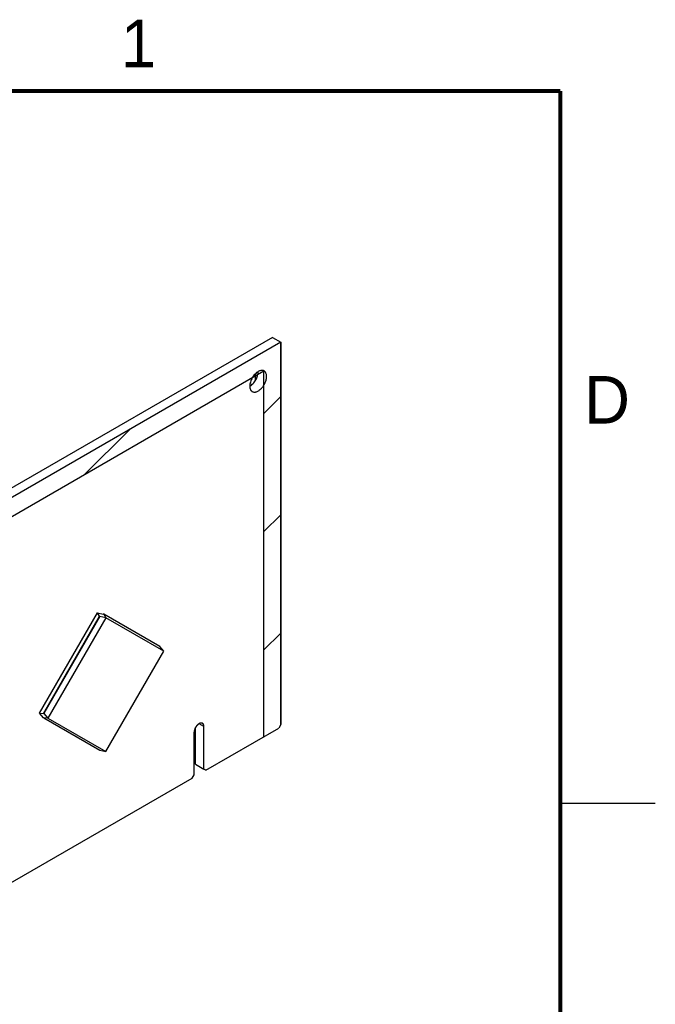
# Model space of a CAD drawing. Header units: inches. Extents: x 0 to 22, y 0 to 17.
# Tile 65 of 65: x 18.7 to 22, y 11.7 to 16.9. Entities that reach past the tile are written whole.
import ezdxf

# ---------------------------------------------------------------- set-up
doc = ezdxf.new("R2010")
doc.units = ezdxf.units.IN
doc.header["$LTSCALE"] = 1.21
doc.header["$MEASUREMENT"] = 0
doc.layers.get('0').update_dxf_attribs({"linetype": 'CONTINUOUS'})
doc.layers.add('COSMETIC', color=7, linetype='CONTINUOUS')
doc.styles.add('TEXTSTYLE_2', font='txt')

msp = doc.modelspace()

# ---------------------------------------------------------------- linework, layer by layer
at = {"color": 7, "linetype": 'CONTINUOUS'}
for p, q in [((19.9851, 15.2036), (17.0987, 13.537)), ((19.9851, 15.2036), (20.0289, 15.1783)), ((20.0289, 15.1783), (17.0987, 13.4864)), ((20.0289, 13.1657), (20.0289, 15.1783)), ((18.7587, 13.2259), (19.0637, 13.7542)), ((18.7799, 13.2252), (19.0749, 13.7361)), ((19.077, 13.7349), (18.782, 13.224)), ((19.0637, 13.7542), (19.0949, 13.7477)), ((19.0749, 13.7361), (19.0637, 13.7542)), ((19.077, 13.7349), (19.0749, 13.7361)), ((19.1083, 13.7284), (19.077, 13.7349)), ((19.097, 13.7465), (19.0949, 13.7477)), ((19.392, 13.5762), (19.097, 13.7465)), ((19.097, 13.7465), (19.1083, 13.7284)), ((19.1083, 13.7284), (18.8033, 13.2002)), ((19.4133, 13.5524), (19.1083, 13.7284)), ((19.4133, 13.5524), (19.392, 13.5762)), ((19.1083, 13.0241), (19.4133, 13.5524)), ((18.7587, 13.2259), (18.7799, 13.2252)), ((18.7799, 13.2021), (18.7587, 13.2259)), ((18.782, 13.224), (18.7799, 13.2252)), ((18.782, 13.224), (18.8033, 13.2002)), ((18.782, 13.2009), (18.7799, 13.2021)), ((18.8033, 13.2002), (18.782, 13.2009)), ((18.782, 13.2009), (19.077, 13.0306)), ((18.8033, 13.2002), (19.1083, 13.0241)), ((19.6248, 13.1557), (19.5994, 13.1703)), ((20.0289, 13.1657), (20.0183, 13.1473)), ((19.5732, 12.9025), (19.5732, 13.1259)), ((19.581, 12.9577), (19.581, 13.1512)), ((19.6248, 12.9323), (19.6248, 13.1557)), ((19.6354, 12.9262), (20.0183, 13.1473)), ((19.077, 13.0306), (19.1083, 13.0241)), ((19.581, 12.9577), (19.6248, 12.9323)), ((19.5626, 12.8842), (19.5732, 12.9025)), ((19.6354, 12.9262), (19.6248, 12.9323)), ((18.2919, 12.1505), (19.5626, 12.8842))]:
    msp.add_line(p, q, dxfattribs=at)
at = {"color": 2, "linetype": 'CONTINUOUS'}
msp.add_line((22, 12.75), (21.5, 12.75), dxfattribs=at)
at = {"color": 7, "linetype": 'CONTINUOUS', "const_width": 0.02}
for points in [[(21.5, 16.5), (0.5, 16.5)], [(21.5, 0.5), (21.5, 16.5)]]:
    msp.add_lwpolyline(points, dxfattribs=at)
at = {"color": 7, "linetype": 'CONTINUOUS'}
for points, knots in [([(19.9361, 15.0288), (19.9342, 15.0293), (19.9301, 15.0298), (19.9237, 15.0291), (19.917, 15.0271), (19.9126, 15.025), (19.9104, 15.0237)], [0, 0, 0, 0, 0.220164, 0.457594, 0.716997, 1, 1, 1, 1]), ([(19.9414, 15.0266), (19.9405, 15.0271), (19.9388, 15.028), (19.937, 15.0286), (19.9361, 15.0288)], [0, 0, 0, 0, 0.496999, 1, 1, 1, 1]), ([(19.9543, 14.998), (19.9543, 14.9997), (19.9542, 15.0028), (19.9534, 15.0088), (19.9517, 15.0143), (19.9492, 15.0191), (19.947, 15.0221), (19.9444, 15.0247), (19.9424, 15.0261), (19.9414, 15.0266)], [0, 0, 0, 0, 0.148331, 0.28937, 0.548504, 0.667911, 0.781869, 0.891937, 1, 1, 1, 1]), ([(19.9104, 15.0237), (19.9074, 15.022), (19.9014, 15.0178), (19.8931, 15.0101), (19.8855, 15.001), (19.8788, 14.9909), (19.8733, 14.98), (19.8691, 14.9688), (19.8666, 14.9578), (19.8659, 14.9505), (19.8659, 14.947)], [0, 0, 0, 0, 0.113894, 0.236903, 0.366506, 0.499577, 0.632687, 0.762444, 0.885844, 1, 1, 1, 1]), ([(19.8663, 14.9468), (19.8693, 14.9486), (19.8753, 14.9527), (19.8835, 14.9604), (19.8911, 14.9695), (19.8977, 14.9797), (19.9032, 14.9905), (19.9073, 15.0016), (19.9098, 15.0126), (19.9105, 15.0199), (19.9105, 15.0234)], [0, 0, 0, 0, 0.114163, 0.237329, 0.366981, 0.500013, 0.633022, 0.762652, 0.885931, 1, 1, 1, 1]), ([(19.8789, 14.9184), (19.8804, 14.9175), (19.8838, 14.9161), (19.8894, 14.9153), (19.8954, 14.9157), (19.9017, 14.9174), (19.9082, 14.9202), (19.9147, 14.9242), (19.9211, 14.9292), (19.9272, 14.9351), (19.933, 14.9418), (19.9383, 14.9492), (19.943, 14.9571), (19.947, 14.9653), (19.9502, 14.9736), (19.9525, 14.982), (19.9539, 14.9901), (19.9543, 14.9955), (19.9543, 14.998)], [0, 0, 0, 0, 0.042814, 0.087398, 0.135177, 0.18709, 0.243534, 0.304493, 0.369592, 0.438199, 0.509499, 0.582536, 0.656285, 0.729662, 0.801632, 0.871269, 0.937688, 1, 1, 1, 1]), ([(19.8659, 14.947), (19.8659, 14.9454), (19.866, 14.9422), (19.8669, 14.9363), (19.8685, 14.9307), (19.871, 14.926), (19.8733, 14.9229), (19.8759, 14.9204), (19.8778, 14.919), (19.8789, 14.9184)], [0, 0, 0, 0, 0.148331, 0.28937, 0.548504, 0.667911, 0.781869, 0.891937, 1, 1, 1, 1]), ([(19.6172, 13.1724), (19.6166, 13.1727), (19.6154, 13.1733), (19.6133, 13.1739), (19.6111, 13.1741), (19.6088, 13.174), (19.6064, 13.1736), (19.6031, 13.1727), (19.5988, 13.1706), (19.5937, 13.1671), (19.5889, 13.1626), (19.5845, 13.1573), (19.5819, 13.1534), (19.5807, 13.1513)], [0, 0, 0, 0, 0.045078, 0.090998, 0.138532, 0.188337, 0.240873, 0.296445, 0.417107, 0.550155, 0.693748, 0.844894, 1, 1, 1, 1]), ([(19.6248, 13.1557), (19.6248, 13.1575), (19.6245, 13.161), (19.6231, 13.1658), (19.6211, 13.1692), (19.619, 13.1712), (19.6178, 13.172), (19.6172, 13.1724)], [0, 0, 0, 0, 0.289148, 0.548675, 0.781704, 0.891868, 1, 1, 1, 1]), ([(19.5807, 13.1513), (19.5796, 13.1492), (19.5774, 13.145), (19.575, 13.1385), (19.5736, 13.1321), (19.5732, 13.1279), (19.5732, 13.1259)], [0, 0, 0, 0, 0.26597, 0.525297, 0.771951, 1, 1, 1, 1])]:
    msp.add_open_spline(points, degree=3, knots=knots, dxfattribs=at)
at = {"layer": 'COSMETIC', "color": 4, "linetype": 'CONTINUOUS'}
for p, q in [((19.9851, 15.2036), (17.0987, 13.537)), ((20.0289, 15.1783), (17.0987, 13.4864)), ((20.0289, 15.1783), (20.0289, 13.1657)), ((19.9405, 15.0252), (17.0987, 13.3843)), ((19.9405, 13.1024), (19.9405, 15.0252)), ((19.8967, 14.9792), (19.8967, 15.0133)), ((20.0289, 13.1657), (20.0183, 13.1473)), ((19.5732, 12.9025), (19.5732, 13.1259)), ((19.581, 12.9577), (19.581, 13.1512)), ((19.6248, 12.9323), (19.6248, 13.1557)), ((19.6354, 12.9262), (20.0183, 13.1473)), ((19.5626, 12.8842), (19.5732, 12.9025)), ((19.6354, 12.9262), (19.6248, 12.9323)), ((18.2919, 12.1505), (19.5626, 12.8842))]:
    msp.add_line(p, q, dxfattribs=at)
at = {"layer": 'COSMETIC', "color": 2, "linetype": 'CONTINUOUS'}
for p, q in [((19.9405, 14.8035), (20.0289, 14.8919)), ((18.9927, 14.478), (19.2342, 14.7194)), ((19.9405, 14.1812), (20.0289, 14.2696)), ((19.9405, 13.559), (20.0289, 13.6474))]:
    msp.add_line(p, q, dxfattribs=at)
at = {"layer": 'COSMETIC', "color": 4, "linetype": 'CONTINUOUS'}
for points, knots in [([(19.5945, 13.1675), (19.5944, 13.1674), (19.594, 13.1671), (19.5936, 13.1667), (19.5933, 13.1665), (19.5931, 13.1663), (19.5928, 13.1661), (19.5924, 13.1657), (19.5919, 13.1653), (19.5915, 13.165), (19.5912, 13.1646), (19.5908, 13.1643), (19.5905, 13.1639), (19.5902, 13.1637), (19.5899, 13.1634), (19.5896, 13.1631), (19.5893, 13.1627), (19.589, 13.1624), (19.5888, 13.1623), (19.5885, 13.162), (19.5881, 13.1615), (19.5877, 13.161), (19.5874, 13.1607), (19.5869, 13.16), (19.5864, 13.1595), (19.5861, 13.1591)], [0, 0, 0, 0, 0.0625, 0.125, 0.15625, 0.171875, 0.1875, 0.25, 0.3125, 0.34375, 0.375, 0.4375, 0.46875, 0.5, 0.53125, 0.5625, 0.625, 0.65625, 0.671875, 0.6875, 0.75, 0.8125, 0.84375, 0.875, 1, 1, 1, 1]), ([(19.6038, 13.1728), (19.6034, 13.1727), (19.603, 13.1725), (19.6024, 13.1723), (19.602, 13.1721), (19.6015, 13.1719), (19.6011, 13.1717), (19.6007, 13.1715), (19.6003, 13.1713), (19.5999, 13.1711), (19.5996, 13.1709), (19.5994, 13.1708), (19.5993, 13.1707), (19.5991, 13.1706), (19.5989, 13.1705), (19.5985, 13.1703), (19.5981, 13.17), (19.5977, 13.1698), (19.5973, 13.1695), (19.5969, 13.1692), (19.5964, 13.1689), (19.596, 13.1686), (19.5956, 13.1683), (19.5951, 13.168), (19.5947, 13.1677), (19.5945, 13.1675)], [0, 0, 0, 0, 0.125, 0.15625, 0.1875, 0.25, 0.3125, 0.34375, 0.375, 0.4375, 0.46875, 0.484375, 0.5, 0.515625, 0.53125, 0.5625, 0.625, 0.65625, 0.6875, 0.75, 0.8125, 0.84375, 0.875, 0.9375, 1, 1, 1, 1]), ([(19.6119, 13.174), (19.6117, 13.174), (19.6114, 13.174), (19.6111, 13.1741), (19.6108, 13.1741), (19.6105, 13.1741), (19.61, 13.1741), (19.6096, 13.174), (19.6093, 13.174), (19.609, 13.174), (19.6086, 13.174), (19.6083, 13.1739), (19.6081, 13.1739), (19.6078, 13.1738), (19.6075, 13.1738), (19.6071, 13.1737), (19.6068, 13.1737), (19.6064, 13.1736), (19.606, 13.1735), (19.6056, 13.1734), (19.6054, 13.1733), (19.6052, 13.1733), (19.6048, 13.1731), (19.6044, 13.173), (19.604, 13.1729), (19.6038, 13.1728)], [0, 0, 0, 0, 0.0625, 0.125, 0.15625, 0.1875, 0.25, 0.3125, 0.34375, 0.375, 0.4375, 0.46875, 0.5, 0.53125, 0.5625, 0.625, 0.65625, 0.6875, 0.75, 0.8125, 0.828125, 0.84375, 0.875, 0.9375, 1, 1, 1, 1]), ([(19.6248, 13.1557), (19.6247, 13.1563), (19.6247, 13.1572), (19.6246, 13.1584), (19.6245, 13.1592), (19.6245, 13.1598), (19.6244, 13.1602), (19.6244, 13.1605), (19.6244, 13.1606), (19.6244, 13.1608), (19.6243, 13.1609), (19.6242, 13.1612), (19.6241, 13.1616), (19.624, 13.1621), (19.6238, 13.1628), (19.6236, 13.1635), (19.6235, 13.164), (19.6234, 13.1643), (19.6233, 13.1646), (19.6233, 13.1648), (19.6232, 13.1649), (19.6232, 13.165), (19.6231, 13.1652), (19.6229, 13.1655), (19.6227, 13.166), (19.6224, 13.1665), (19.6221, 13.1671), (19.6219, 13.1675), (19.6217, 13.1679), (19.6215, 13.1682), (19.6214, 13.1684), (19.6214, 13.1685), (19.6213, 13.1686), (19.6213, 13.1686), (19.6212, 13.1687), (19.6211, 13.1689), (19.6209, 13.1691), (19.6206, 13.1693), (19.6203, 13.1697), (19.62, 13.17), (19.6196, 13.1704), (19.6194, 13.1706), (19.6192, 13.1709), (19.619, 13.1711), (19.6188, 13.1713), (19.6187, 13.1713), (19.6186, 13.1714), (19.6185, 13.1715), (19.6183, 13.1716), (19.6181, 13.1717), (19.6177, 13.172), (19.6172, 13.1722), (19.6167, 13.1725), (19.6163, 13.1728), (19.616, 13.1729), (19.6158, 13.173), (19.6157, 13.1731), (19.6156, 13.1731), (19.6155, 13.1732), (19.6153, 13.1732), (19.615, 13.1733), (19.6145, 13.1734), (19.614, 13.1735), (19.613, 13.1737), (19.6123, 13.1739), (19.6119, 13.174)], [0, 0, 0, 0, 0.0625, 0.09375, 0.125, 0.140625, 0.15625, 0.164062, 0.167969, 0.171875, 0.179688, 0.1875, 0.203125, 0.21875, 0.25, 0.28125, 0.296875, 0.3125, 0.320312, 0.328125, 0.332031, 0.335938, 0.34375, 0.359375, 0.375, 0.40625, 0.4375, 0.453125, 0.46875, 0.484375, 0.492188, 0.496094, 0.5, 0.503906, 0.507812, 0.515625, 0.53125, 0.546875, 0.5625, 0.59375, 0.609375, 0.625, 0.640625, 0.65625, 0.664062, 0.667969, 0.671875, 0.679688, 0.6875, 0.703125, 0.71875, 0.75, 0.78125, 0.796875, 0.8125, 0.820312, 0.828125, 0.832031, 0.835938, 0.84375, 0.859375, 0.875, 0.90625, 0.9375, 1, 1, 1, 1]), ([(19.5747, 13.137), (19.5747, 13.1367), (19.5746, 13.1363), (19.5744, 13.1357), (19.5743, 13.1353), (19.5742, 13.1348), (19.5741, 13.1342), (19.574, 13.1336), (19.5739, 13.1331), (19.5738, 13.1326), (19.5737, 13.1321), (19.5736, 13.1316), (19.5736, 13.1313), (19.5735, 13.131), (19.5735, 13.1305), (19.5734, 13.1301), (19.5734, 13.1296), (19.5733, 13.1292), (19.5733, 13.1286), (19.5732, 13.128), (19.5732, 13.1276), (19.5732, 13.1269), (19.5732, 13.1263), (19.5732, 13.1259)], [0, 0, 0, 0, 0.0625, 0.125, 0.15625, 0.1875, 0.25, 0.3125, 0.34375, 0.375, 0.4375, 0.46875, 0.5, 0.53125, 0.5625, 0.625, 0.65625, 0.6875, 0.75, 0.8125, 0.84375, 0.875, 1, 1, 1, 1]), ([(19.5792, 13.1485), (19.5791, 13.1483), (19.5789, 13.1478), (19.5786, 13.1473), (19.5784, 13.1468), (19.5782, 13.1465), (19.5781, 13.1461), (19.5779, 13.1457), (19.5777, 13.1454), (19.5776, 13.145), (19.5774, 13.1446), (19.5772, 13.1442), (19.577, 13.1437), (19.5768, 13.1432), (19.5767, 13.1429), (19.5766, 13.1425), (19.5764, 13.142), (19.5761, 13.1414), (19.5759, 13.1407), (19.5756, 13.1399), (19.5754, 13.1393), (19.5753, 13.1388), (19.5751, 13.1381), (19.5749, 13.1375), (19.5747, 13.137)], [0, 0, 0, 0, 0.0625, 0.125, 0.15625, 0.1875, 0.21875, 0.25, 0.28125, 0.3125, 0.34375, 0.375, 0.4375, 0.46875, 0.5, 0.53125, 0.5625, 0.625, 0.6875, 0.75, 0.8125, 0.84375, 0.875, 1, 1, 1, 1]), ([(19.5861, 13.1591), (19.5859, 13.1589), (19.5856, 13.1585), (19.5852, 13.158), (19.5849, 13.1576), (19.5847, 13.1573), (19.5845, 13.157), (19.5842, 13.1567), (19.584, 13.1563), (19.5838, 13.156), (19.5835, 13.1557), (19.5832, 13.1553), (19.583, 13.1548), (19.5827, 13.1544), (19.5825, 13.1541), (19.5822, 13.1538), (19.582, 13.1533), (19.5816, 13.1527), (19.5812, 13.152), (19.5808, 13.1513), (19.5804, 13.1508), (19.5802, 13.1503), (19.5798, 13.1496), (19.5795, 13.149), (19.5792, 13.1485)], [0, 0, 0, 0, 0.0625, 0.125, 0.15625, 0.1875, 0.21875, 0.25, 0.28125, 0.3125, 0.34375, 0.375, 0.4375, 0.46875, 0.5, 0.53125, 0.5625, 0.625, 0.6875, 0.75, 0.8125, 0.84375, 0.875, 1, 1, 1, 1])]:
    msp.add_open_spline(points, degree=3, knots=knots, dxfattribs=at)

# ---------------------------------------------------------------- texts
at = {"color": 2, "linetype": 'CONTINUOUS', "char_height": 0.25, "width": 0.25, "attachment_point": 1, "line_spacing_factor": 0.9, "style": 'TEXTSTYLE_2'}
for s, insert in [('1', (19.1875, 16.875)), ('D', (21.625, 15))]:
    msp.add_mtext(s, dxfattribs=dict(at, insert=insert))

doc.saveas('drawing.dxf')
